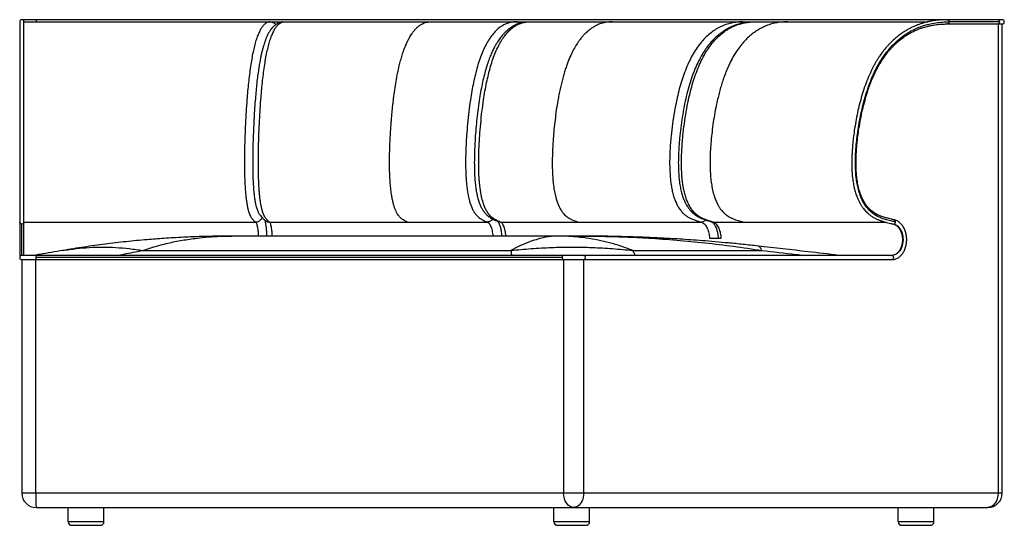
# Paper-space layout '_Front' of a CAD drawing. Header units: millimetres. Extents: x -93 to 1285, y 0 to 708.
import ezdxf

# ---------------------------------------------------------------- set-up
doc = ezdxf.new("R2010")
doc.units = ezdxf.units.MM

psp = doc.layouts.new('_Front')

# ---------------------------------------------------------------- linework, layer by layer
at = {"color": 7, "linetype": 'Continuous', "lineweight": 25}
for p, q in [((1282.1, 708), (-90, 708)), ((-87, 705), (1178.2, 705)), ((275.3, 704.8), (277.3, 705)), ((1278.4, 705), (1207.7, 705)), ((1205.6, 702), (1282.1, 702)), ((1276.3, 702), (1276.3, 45)), ((1282.1, 45), (1282.1, 702)), ((-93, 424.7), (-93, 375)), ((-90, 378), (-90, 421.7)), ((-87, 378), (-87, 424.7)), ((-87, 424.7), (237, 424.7)), ((256.6, 424.7), (561.4, 424.7)), ((579.8, 424.7), (860.7, 424.7)), ((877.4, 424.7), (1118.3, 424.7)), ((1130, 421.8), (1130.3, 421.7)), ((203.3, 405), (204.1, 405)), ((690.2, 405), (204.1, 405)), ((690.2, 405), (693.8, 405)), ((700, 402.2), (698, 402.5)), ((763.3, 403.4), (787, 402.2)), ((872.4, 402.2), (888.9, 402.2)), ((79.3, 384.9), (94.8, 389.9)), ((604.3, 389.9), (594.5, 384.9)), ((1127.8, 378), (-90, 378)), ((666.3, 375), (-70.4, 375)), ((79.3, 384.9), (594.5, 384.9)), ((765.1, 384.9), (945.6, 384.9)), ((-90, 372), (1127.8, 372)), ((-90, 372), (-90, 45)), ((-70.4, 45), (-70.4, 372)), ((668.3, 372), (668.3, 45)), ((696.4, 45), (696.4, 372)), ((1282.1, 45), (-90, 45)), ((-70, 25), (1262.1, 25)), ((-25, 5), (-25, 25)), ((25, 5), (25, 25)), ((654.7, 5), (654.7, 25)), ((704.7, 5), (704.7, 25)), ((1136.7, 5), (1136.7, 25)), ((1186.7, 5), (1186.7, 25)), ((25, 5), (-25, 5)), ((-20, 0), (20, 0)), ((704.7, 5), (654.7, 5)), ((659.7, 0), (699.7, 0)), ((1186.7, 5), (1136.7, 5)), ((1141.7, 0), (1181.7, 0))]:
    psp.add_line(p, q, dxfattribs=at)
at = {"color": 7, "linetype": 'Continuous', "lineweight": 25, "flags": 128}
for points in [[(1278.4, 705), (1278.2, 704), (1277.9, 703.1), (1277.3, 702.4), (1276.6, 702), (1276.3, 702)], [(1130.3, 421.7), (1132.3, 421.1), (1134.2, 420.1), (1136, 418.8), (1137.6, 417.1), (1139.1, 415.2), (1140.4, 413), (1141.5, 410.6), (1142.3, 408), (1142.9, 405.3), (1143.3, 402.5), (1143.4, 399.7), (1143.2, 396.8), (1142.8, 394), (1142.1, 391.3), (1141.2, 388.8), (1140.1, 386.4), (1138.8, 384.3), (1137.2, 382.5), (1135.5, 380.9), (1133.7, 379.6), (1131.8, 378.7), (1129.8, 378.2), (1127.8, 378)], [(666.3, 375), (666.4, 374), (666.8, 373.1), (667.3, 372.4), (668, 372), (668.3, 372)], [(696.4, 378), (696.7, 378), (697.4, 377.6), (698, 376.9), (698.4, 376), (698.5, 375), (698.4, 374), (698, 373.1), (697.4, 372.4), (696.7, 372), (696.4, 372)], [(1127.8, 378), (1128.6, 377.8), (1129.2, 377.2), (1129.7, 376.4), (1129.9, 375.4), (1129.9, 374.3), (1129.6, 373.3), (1129, 372.5), (1128.3, 372.1), (1127.8, 372)], [(682.2, 25), (680.3, 25.2), (678.3, 25.8), (676.5, 26.8), (674.7, 28.2), (673.1, 29.9), (671.7, 31.9), (670.6, 34.2), (669.6, 36.7), (668.9, 39.4), (668.5, 42.2), (668.3, 45)], [(696.4, 45), (696.2, 42.2), (695.8, 39.4), (695.1, 36.7), (694.1, 34.2), (692.9, 31.9), (691.5, 29.9), (689.9, 28.2), (688.1, 26.8), (686.2, 25.8), (684.2, 25.2), (682.2, 25)], [(1276.3, 45), (1276.1, 42.2), (1275.7, 39.4), (1275, 36.7), (1274, 34.2), (1272.8, 31.9), (1271.4, 29.9), (1269.8, 28.2), (1268, 26.8), (1266.1, 25.8), (1264.1, 25.2), (1262.1, 25)]]:
    psp.add_lwpolyline(points, dxfattribs=at)
at = {"color": 7, "linetype": 'Continuous', "lineweight": 25}
for centre, radius, start, end in [((-90, 705), 2.97, 6.7287, 180.6184), ((-11.3, 705.9), 58.5, 177.9375, 180.8765), ((1275.7, 705.4), 2.66, 351.6623, 78.8665), ((1282.1, 705), 3, 270, 90), ((-90, 375), 3, 90, 270), ((-29.9, 375.8), 40.5, 176.8472, 181.0925), ((-36.7, 374.1), 33.7, 178.4792, 183.581), ((668.9, 375.4), 2.66, 101.7913, 188.6659), ((-70, 45), 20, 180, 270), ((181.6, 39.5), 252, 178.7559, 183.3043), ((1262.1, 45), 20, 270, 360), ((-20, 5), 5, 180, 270), ((20, 5), 5, 270, 360), ((659.7, 5), 5, 180, 270), ((699.7, 5), 5, 270, 0), ((1141.7, 5), 5, 180, 270), ((1181.7, 5), 5, 270, 360)]:
    psp.add_arc(centre, radius, start, end, dxfattribs=at)
for points, knots in [([(-93, 705), (-93, 704.9), (-93, 704.8), (-93, 703.8), (-93, 701.9), (-93, 699.2), (-93, 695.8), (-93, 691.9), (-93, 687.3), (-93, 681.9), (-93, 675.7), (-93, 668.8), (-93, 661.2), (-93, 653), (-93, 644.3), (-93, 634.2), (-93, 622.6), (-93, 609.6), (-93, 596.3), (-93, 582.9), (-93, 569.7), (-93, 556.9), (-93, 544.8), (-93, 534.1), (-93, 524.4), (-93, 515.2), (-93, 505.3), (-93, 495), (-93, 485.2), (-93, 476.2), (-93, 467.9), (-93, 460.7), (-93, 454.6), (-93, 449.5), (-93, 445), (-93, 440.5), (-93, 436.5), (-93, 433.2), (-93, 431.1), (-93, 429.7), (-93, 428.7), (-93, 427.7), (-93, 426.8), (-93, 425.7), (-93, 425), (-93, 424.7)], [0, 0, 0, 0, 0.029751, 0.060643, 0.092482, 0.125127, 0.151771, 0.178654, 0.20543, 0.232156, 0.258913, 0.285793, 0.312501, 0.33895, 0.365332, 0.39182, 0.425306, 0.45906, 0.492537, 0.5254, 0.557259, 0.587683, 0.616213, 0.642367, 0.662079, 0.683588, 0.706557, 0.730363, 0.754472, 0.774529, 0.794516, 0.814522, 0.829472, 0.844309, 0.859176, 0.874148, 0.893394, 0.911826, 0.929559, 0.938549, 0.948169, 0.958774, 0.970715, 0.984341, 1, 1, 1, 1]), ([(-87, 424.5), (-87, 424.9), (-87, 425.6), (-87, 426.5), (-87, 427.4), (-87, 428.3), (-87, 429.1), (-87, 430.2), (-87, 431.5), (-87, 433.3), (-87, 435.2), (-87, 437.4), (-87, 439.9), (-87, 442.6), (-87, 445.8), (-87, 450), (-87, 455.6), (-87, 462.8), (-87, 470.4), (-87, 478.4), (-87, 486.6), (-87, 495.5), (-87, 505.1), (-87, 515), (-87, 524.4), (-87, 533.5), (-87, 543.4), (-87, 554.4), (-87, 566.4), (-87, 578.4), (-87, 590.2), (-87, 601.9), (-87, 613.3), (-87, 624.2), (-87, 634.7), (-87, 644.6), (-87, 653.9), (-87, 662.5), (-87, 670.4), (-87, 677.6), (-87, 683.8), (-87, 689.1), (-87, 692.7), (-87, 695.1), (-87, 696.6), (-87, 698.2), (-87, 699.9), (-87, 701.5), (-87, 703.1), (-87, 704.3), (-87, 705.2), (-87, 705.3), (-87, 705.4)], [0, 0, 0, 0, 0.015431, 0.028405, 0.039416, 0.048889, 0.057177, 0.064577, 0.077651, 0.089549, 0.10036, 0.111777, 0.122082, 0.132807, 0.14379, 0.154872, 0.173713, 0.192873, 0.211965, 0.231012, 0.250217, 0.269675, 0.29305, 0.315992, 0.337861, 0.358095, 0.379044, 0.406801, 0.435363, 0.464057, 0.492858, 0.521615, 0.550288, 0.578972, 0.607294, 0.635338, 0.663298, 0.691338, 0.719662, 0.748039, 0.776286, 0.804339, 0.831089, 0.842591, 0.853758, 0.866327, 0.882034, 0.90077, 0.921983, 0.94579, 0.971924, 1, 1, 1, 1]), ([(257.6, 705), (256.8, 704.9), (255.1, 704.8), (252.5, 703.8), (250, 702), (247.4, 699.3), (244.9, 695.7), (242.4, 691.2), (240, 685.6), (237.7, 678.9), (235.6, 671.2), (233.5, 662.6), (231.7, 653), (230, 642.6), (228.5, 631.5), (227.2, 620), (226, 608.1), (224.9, 594.5), (223.8, 579.3), (222.9, 562.4), (222.3, 547.6), (221.9, 534.9), (221.7, 524.4), (221.6, 513.7), (221.5, 502.9), (221.7, 493.3), (221.9, 485.1), (222.2, 478.2), (222.6, 471.3), (223.1, 464.5), (223.8, 457.9), (224.7, 451.7), (225.7, 446.1), (226.8, 441.2), (228, 437.2), (229.3, 434), (230.7, 431.5), (232.1, 429.4), (233.7, 427.6), (235.3, 426.1), (236.4, 425.1), (237, 424.7)], [0, 0, 0, 0, 0.030282, 0.060649, 0.091177, 0.121859, 0.152664, 0.183579, 0.214595, 0.245715, 0.276898, 0.308117, 0.339319, 0.370444, 0.401434, 0.432253, 0.462881, 0.493333, 0.533733, 0.57401, 0.614264, 0.638481, 0.66281, 0.687335, 0.712152, 0.737369, 0.753395, 0.769676, 0.786239, 0.803103, 0.82027, 0.837675, 0.855239, 0.872808, 0.890201, 0.907227, 0.92376, 0.939765, 0.960384, 0.98036, 1, 1, 1, 1]), ([(275.3, 704.8), (274.5, 704.7), (273, 704.5), (270.8, 703.9), (268.9, 703.2), (267.2, 702.3), (265.7, 701.4), (264.5, 700.5), (263.6, 699.8), (262.9, 699.1), (262.2, 698.5), (261.2, 697.4), (259.8, 695.9), (257.9, 693.4), (255.9, 690.3), (253.9, 686.6), (252.1, 682.5), (250.5, 678.3), (249.1, 674.2), (247.9, 670.1), (246.6, 665.5), (245.3, 660.2), (244, 653.9), (242.7, 646.7), (241.3, 638.5), (240, 629.3), (238.8, 619.2), (237.8, 608.6), (236.8, 597), (235.8, 584.3), (235, 570.7), (234.3, 557.1), (233.8, 544.4), (233.4, 532.7), (233.2, 521.9), (233.1, 511.3), (233.1, 500.9), (233.3, 491.4), (233.6, 482.7), (234, 474.9), (234.6, 467.5), (235.3, 460.7), (236.2, 454.7), (237.1, 449.9), (238, 446.3), (238.9, 443.5), (239.7, 441.3), (240.5, 439.3), (241.4, 437.5), (242.5, 435.6), (243.9, 433.4), (245.8, 431.2), (248, 429), (249.6, 427.6), (250.5, 426.9)], [0, 0, 0, 0, 0.0190864, 0.0361738, 0.0512667, 0.0643669, 0.0766729, 0.0864739, 0.093765, 0.0992298, 0.104881, 0.1108491, 0.1261666, 0.1430631, 0.1647949, 0.1878164, 0.2105285, 0.2310308, 0.2493345, 0.2661312, 0.2843808, 0.3044267, 0.3262634, 0.3498795, 0.3752664, 0.4024104, 0.4310734, 0.459654, 0.4878503, 0.5225724, 0.5567558, 0.5904129, 0.6235654, 0.6497325, 0.6756158, 0.7011736, 0.7260768, 0.7502984, 0.7699875, 0.7892447, 0.8080795, 0.8264958, 0.8444626, 0.8616393, 0.8735702, 0.884651, 0.894867, 0.9042666, 0.9124873, 0.923947, 0.938549, 0.9561637, 0.9766486, 1, 1, 1, 1]), ([(256.6, 424.7), (256, 425.1), (254.9, 426.1), (253.2, 427.6), (251.7, 429.4), (250.2, 431.5), (248.9, 434), (247.6, 437.2), (246.4, 441.2), (245.2, 446.1), (244.2, 451.7), (243.3, 457.9), (242.6, 464.5), (242.1, 471.3), (241.7, 478.2), (241.4, 485.1), (241.2, 493.3), (241, 502.9), (241.1, 513.7), (241.2, 524.4), (241.4, 534.9), (241.8, 547.6), (242.4, 562.4), (243.4, 579.3), (244.4, 594.5), (245.5, 608.1), (246.7, 620), (248, 631.5), (249.5, 642.6), (251.2, 653), (253.1, 662.6), (255.1, 671.2), (257.3, 678.9), (259.6, 685.6), (262, 691.2), (264.5, 695.7), (267, 699.3), (269.5, 702), (272.1, 703.8), (274.7, 704.8), (276.4, 704.9), (277.3, 705)], [0, 0, 0, 0, 0.01964, 0.039616, 0.060234, 0.076239, 0.092771, 0.109797, 0.12719, 0.144759, 0.162321, 0.179733, 0.196897, 0.213761, 0.230326, 0.246605, 0.262634, 0.287851, 0.312664, 0.337189, 0.36152, 0.385733, 0.42599, 0.466265, 0.506667, 0.537119, 0.567747, 0.598566, 0.629556, 0.660681, 0.691883, 0.723102, 0.754285, 0.785405, 0.816421, 0.847336, 0.878141, 0.908823, 0.93935, 0.969718, 1, 1, 1, 1]), ([(257.6, 705), (258.3, 705), (259.6, 704.9), (261.4, 704.3), (263.1, 703.4), (264.5, 702.3), (265.1, 701.4), (265.4, 701.1)], [0, 0, 0, 0, 0.215344, 0.430687, 0.646031, 0.861375, 1, 1, 1, 1]), ([(449.2, 424.7), (448.3, 425.1), (446.7, 426), (444.2, 427.5), (442, 428.9), (440.2, 430.4), (438.7, 431.9), (437.2, 433.8), (435.4, 436.4), (434.1, 438.9), (433.1, 441.2), (432.4, 442.8), (431.8, 444.5), (431.2, 446.2), (430.8, 447.7), (430.4, 449), (429.7, 451.6), (428.7, 455.6), (427.5, 462.1), (426.4, 469.8), (425.6, 478.9), (425, 488.4), (424.7, 498.1), (424.6, 507.7), (424.7, 516.8), (424.9, 525.1), (425.2, 533.1), (425.5, 540.4), (425.9, 547.3), (426.3, 553.7), (426.7, 560.4), (427.2, 567.1), (427.8, 574), (428.5, 580.9), (429.2, 587.8), (430.2, 596.5), (431.5, 606.8), (433.3, 618.7), (435.4, 630.3), (437.5, 640.4), (439.7, 649.1), (441.8, 656.6), (444.3, 664.4), (446.4, 669.8), (447.8, 673.1), (448.2, 674), (448.5, 674.9), (448.9, 675.8), (449.3, 676.6), (449.8, 677.5), (450.3, 678.7), (451.2, 680.5), (452.5, 682.8), (454, 685.3), (455.4, 687.7), (456.8, 689.6), (458, 691.3), (459.3, 693), (460.7, 694.6), (462.3, 696.2), (463.8, 697.7), (466, 699.5), (468.7, 701.3), (471.7, 702.9), (474.6, 704), (477.2, 704.6), (479.6, 704.9), (481.2, 705), (481.9, 705)], [0, 0, 0, 0, 0.018645, 0.037773, 0.056453, 0.067512, 0.078977, 0.09155, 0.105447, 0.120792, 0.126673, 0.132755, 0.138997, 0.145334, 0.149575, 0.153832, 0.158107, 0.173272, 0.188838, 0.210049, 0.231776, 0.254077, 0.276851, 0.299333, 0.320113, 0.339455, 0.357176, 0.375621, 0.390225, 0.405392, 0.421042, 0.437095, 0.453477, 0.47012, 0.486957, 0.503928, 0.533832, 0.564373, 0.59517, 0.625924, 0.648957, 0.672167, 0.695683, 0.727343, 0.730928, 0.734517, 0.738108, 0.741702, 0.745296, 0.748891, 0.752487, 0.761151, 0.771774, 0.784358, 0.798912, 0.80812, 0.817981, 0.828509, 0.839693, 0.851506, 0.863907, 0.876845, 0.901478, 0.924436, 0.945742, 0.965419, 0.983494, 1, 1, 1, 1]), ([(601.9, 705), (600.3, 704.9), (596.9, 704.8), (591.9, 703.8), (586.8, 702), (581.8, 699.3), (576.9, 695.7), (572.1, 691.2), (567.4, 685.6), (562.9, 678.9), (558.6, 671.2), (554.6, 662.6), (550.9, 653), (547.6, 642.6), (544.7, 631.5), (542.1, 620), (539.8, 608.1), (537.6, 594.5), (535.6, 579.3), (533.8, 562.4), (532.6, 547.6), (531.8, 534.9), (531.4, 524.4), (531.1, 513.7), (531.1, 502.9), (531.3, 493.4), (531.8, 485.1), (532.3, 478.2), (533.1, 471.3), (534.2, 464.5), (535.5, 457.9), (537.2, 451.7), (539.2, 446.1), (541.4, 441.2), (543.8, 437.2), (546.4, 434), (549, 431.5), (551.8, 429.4), (554.8, 427.6), (558.1, 426.1), (560.3, 425.1), (561.4, 424.7)], [0, 0, 0, 0, 0.030291, 0.060672, 0.091195, 0.12186, 0.152657, 0.183576, 0.214587, 0.245692, 0.276879, 0.308103, 0.339311, 0.370439, 0.401421, 0.432222, 0.462833, 0.493301, 0.533723, 0.573986, 0.614218, 0.638432, 0.662773, 0.687307, 0.71212, 0.737329, 0.753356, 0.769634, 0.786201, 0.803066, 0.820224, 0.837634, 0.855196, 0.872768, 0.890156, 0.90718, 0.923712, 0.939716, 0.96034, 0.980341, 1, 1, 1, 1]), ([(614.8, 704.5), (614.7, 704.5), (613.3, 704.5), (610.9, 704), (607.5, 703.2), (604.5, 702.2), (601.4, 700.9), (598.3, 699.4), (594.9, 697.3), (591.6, 695), (588.4, 692.2), (585.2, 689.2), (582.5, 686.2), (580.1, 683.2), (578, 680.3), (575.8, 677), (573.4, 673.1), (570.9, 668.5), (568.2, 663), (565.5, 656.6), (562.7, 649.2), (559.9, 640.6), (557.3, 631), (554.8, 620.5), (552.6, 609.4), (550.5, 597.2), (548.6, 584), (546.9, 569.8), (545.5, 555.6), (544.5, 542.4), (543.9, 530.2), (543.4, 519), (543.3, 508.1), (543.4, 497.5), (543.8, 487.8), (544.6, 479.1), (545.5, 471.4), (546.7, 464.3), (548.3, 457.7), (550.1, 452), (552, 447.2), (554.1, 443.1), (556.4, 439.6), (558.3, 437.2), (560, 435.4), (561.4, 434.1), (563, 432.7), (565.1, 431.2), (567.4, 429.7), (570.2, 428.3), (573.2, 426.8), (575.4, 425.9), (576.5, 425.4)], [0, 0, 0, 0, 0.001718, 0.023078, 0.042296, 0.059379, 0.075033, 0.094054, 0.111653, 0.129131, 0.149053, 0.168039, 0.184815, 0.199395, 0.213213, 0.227222, 0.244336, 0.262965, 0.283603, 0.306243, 0.330875, 0.357472, 0.385981, 0.416169, 0.4463, 0.47599, 0.512489, 0.548366, 0.583643, 0.61837, 0.645803, 0.672965, 0.699637, 0.725321, 0.750057, 0.76998, 0.78931, 0.808048, 0.826175, 0.843594, 0.859782, 0.874596, 0.888184, 0.902742, 0.908606, 0.915794, 0.925082, 0.936371, 0.949562, 0.964581, 0.981379, 1, 1, 1, 1]), ([(579.8, 424.7), (578.8, 425.1), (576.6, 426.1), (573.3, 427.6), (570.2, 429.4), (567.4, 431.5), (564.8, 434), (562.3, 437.2), (559.8, 441.2), (557.6, 446.1), (555.6, 451.7), (553.9, 457.9), (552.6, 464.5), (551.5, 471.3), (550.7, 478.2), (550.1, 485.1), (549.7, 493.4), (549.4, 502.9), (549.4, 513.7), (549.7, 524.4), (550.2, 534.9), (551, 547.6), (552.2, 562.4), (554, 579.3), (556, 594.5), (558.2, 608.1), (560.5, 620), (563.1, 631.5), (566, 642.6), (569.3, 653), (573, 662.6), (577, 671.2), (581.3, 678.9), (585.8, 685.6), (590.5, 691.2), (595.3, 695.7), (600.3, 699.3), (605.3, 702), (610.3, 703.8), (615.4, 704.8), (618.7, 704.9), (620.4, 705)], [0, 0, 0, 0, 0.019665, 0.039664, 0.060277, 0.076298, 0.092836, 0.109833, 0.12723, 0.1448, 0.162362, 0.179773, 0.196933, 0.2138, 0.230365, 0.24664, 0.262671, 0.287879, 0.312692, 0.337227, 0.361568, 0.385782, 0.426014, 0.46628, 0.506688, 0.537156, 0.567797, 0.598589, 0.62955, 0.660687, 0.691897, 0.723117, 0.754305, 0.785411, 0.816422, 0.847341, 0.878139, 0.908804, 0.939328, 0.969708, 1, 1, 1, 1]), ([(607.3, 703.1), (607.2, 703.2), (606.7, 703.7), (605.5, 704.3), (603.8, 704.9), (602.5, 705), (601.9, 705)], [0, 0, 0, 0, 0.0579744, 0.3719829, 0.6859915, 1, 1, 1, 1]), ([(736.5, 705), (734.6, 704.9), (730.8, 704.8), (725, 703.9), (719.1, 702.2), (713.6, 699.8), (708.6, 696.9), (704.1, 693.6), (700.6, 690.6), (698, 688.1), (696.3, 686.3), (694.7, 684.5), (693, 682.5), (691.4, 680.5), (688.9, 677.1), (685.5, 671.9), (681.2, 664.3), (677.1, 655.6), (673.8, 647.3), (671.1, 639.7), (669, 633.1), (667.1, 626.2), (665.2, 618.8), (663.4, 611), (661.7, 603), (659.9, 593.1), (658, 581.3), (656.3, 567.8), (654.8, 554.6), (653.8, 543.1), (653.2, 533.5), (652.8, 525.4), (652.5, 516.7), (652.3, 507.3), (652.5, 497.5), (652.9, 487.8), (653.8, 478.4), (655.1, 469.5), (656.6, 461.9), (658.4, 455.7), (659.9, 451.3), (661.3, 447.7), (662.7, 444.8), (664.3, 441.9), (666.2, 439), (668.4, 436.2), (670.8, 433.8), (673.1, 431.9), (675.2, 430.5), (678.4, 428.6), (682.8, 426.7), (686.5, 425.4), (688.4, 424.7)], [0, 0, 0, 0, 0.028458, 0.057969, 0.088362, 0.119506, 0.14322, 0.167202, 0.19118, 0.200576, 0.209964, 0.219347, 0.22873, 0.238114, 0.247504, 0.273893, 0.301641, 0.330458, 0.360476, 0.378273, 0.396601, 0.415521, 0.435038, 0.455047, 0.47542, 0.496073, 0.528915, 0.561418, 0.593025, 0.623074, 0.641868, 0.65996, 0.679825, 0.701716, 0.724689, 0.747408, 0.769494, 0.790863, 0.811575, 0.826671, 0.841292, 0.849219, 0.859987, 0.870466, 0.880445, 0.895194, 0.908631, 0.920861, 0.932076, 0.942931, 0.97095, 1, 1, 1, 1]), ([(919.6, 705), (917.2, 704.9), (912.3, 704.8), (905, 703.8), (897.7, 702), (890.4, 699.3), (883.3, 695.7), (876.3, 691.2), (869.4, 685.6), (862.9, 678.9), (856.7, 671.2), (850.9, 662.6), (845.6, 653), (840.8, 642.6), (836.5, 631.5), (832.7, 620), (829.4, 608.1), (826.2, 594.5), (823.3, 579.3), (820.7, 562.4), (818.9, 547.6), (817.8, 534.9), (817.1, 524.4), (816.7, 513.7), (816.7, 502.9), (817.1, 493.3), (817.7, 485.1), (818.5, 478.2), (819.7, 471.3), (821.2, 464.5), (823.2, 457.9), (825.6, 451.7), (828.5, 446.1), (831.7, 441.2), (835.3, 437.2), (839, 434), (842.7, 431.5), (846.8, 429.4), (851.3, 427.6), (856, 426.1), (859.2, 425.1), (860.7, 424.7)], [0, 0, 0, 0, 0.030282, 0.06065, 0.091177, 0.121859, 0.152664, 0.18358, 0.214595, 0.245713, 0.2769, 0.308121, 0.339321, 0.370447, 0.401444, 0.432259, 0.462869, 0.493327, 0.533738, 0.574004, 0.614265, 0.638479, 0.66281, 0.687335, 0.712148, 0.737365, 0.753394, 0.769674, 0.78624, 0.803104, 0.820267, 0.837682, 0.855233, 0.872807, 0.890199, 0.907225, 0.923758, 0.939764, 0.960383, 0.98036, 1, 1, 1, 1]), ([(925.4, 704.2), (924.7, 704.1), (922.1, 703.8), (917.7, 703), (912.4, 701.6), (907.4, 699.9), (903, 698), (899.2, 696.2), (895.9, 694.3), (892.7, 692.3), (889.2, 689.9), (885.4, 687), (881.4, 683.5), (877, 679.2), (873.3, 675), (870.4, 671.4), (868.5, 668.9), (867.1, 666.9), (866.1, 665.4), (865.3, 664.2), (864.3, 662.7), (863, 660.6), (861.3, 657.7), (859.3, 654.1), (856.2, 648.3), (852.4, 640.1), (848.2, 629.1), (844.3, 617), (840.7, 604), (837.6, 590.1), (834.9, 575.4), (832.6, 560.3), (831, 546.3), (829.9, 533.6), (829.2, 522.1), (828.8, 511), (828.9, 500.1), (829.4, 490.1), (830.3, 481), (831.6, 473.1), (833.3, 465.9), (835.2, 459.7), (837.2, 454.4), (839.3, 450.2), (841.5, 446.5), (843.9, 443), (846.5, 439.9), (848.8, 437.7), (850.8, 436), (852.6, 434.6), (855, 433), (858, 431.3), (861.5, 429.7), (865.6, 428.1), (870.1, 426.6), (873.3, 425.6), (874.9, 425.1)], [0, 0, 0, 0, 0.008699, 0.032162, 0.055349, 0.076947, 0.095816, 0.111936, 0.125464, 0.13919, 0.154101, 0.170414, 0.188826, 0.20939, 0.232029, 0.244099, 0.253915, 0.261482, 0.266802, 0.270474, 0.274806, 0.282973, 0.29314, 0.305301, 0.319447, 0.350302, 0.382593, 0.41627, 0.451308, 0.48775, 0.525594, 0.564195, 0.601489, 0.630304, 0.658275, 0.68546, 0.711925, 0.737717, 0.758767, 0.779118, 0.797873, 0.814922, 0.830168, 0.843548, 0.854396, 0.867529, 0.881248, 0.892229, 0.897585, 0.9054, 0.915696, 0.928348, 0.943201, 0.960129, 0.979033, 1, 1, 1, 1]), ([(877.4, 424.7), (875.8, 425.1), (872.7, 426.1), (867.9, 427.6), (863.4, 429.4), (859.3, 431.5), (855.6, 434), (851.9, 437.2), (848.3, 441.2), (845, 446.1), (842.2, 451.7), (839.7, 457.9), (837.8, 464.5), (836.2, 471.3), (835.1, 478.2), (834.2, 485.1), (833.6, 493.3), (833.2, 502.9), (833.3, 513.7), (833.7, 524.3), (834.3, 534.9), (835.5, 547.6), (837.2, 562.4), (839.8, 579.3), (842.7, 594.5), (845.9, 608.1), (849.2, 620), (853, 631.5), (857.3, 642.6), (862.1, 653), (867.5, 662.6), (873.3, 671.2), (879.5, 678.9), (886, 685.6), (892.8, 691.2), (899.9, 695.7), (907.1, 699.3), (914.3, 702), (921.6, 703.8), (928.9, 704.8), (933.8, 704.9), (936.3, 705)], [0, 0, 0, 0, 0.01964, 0.039616, 0.060235, 0.07624, 0.092773, 0.109799, 0.127192, 0.144762, 0.162323, 0.179738, 0.196902, 0.213753, 0.230301, 0.246593, 0.262625, 0.287839, 0.312657, 0.337182, 0.361512, 0.385727, 0.425991, 0.466254, 0.506666, 0.537129, 0.567743, 0.598559, 0.629555, 0.660679, 0.691877, 0.723098, 0.754294, 0.785403, 0.816415, 0.847338, 0.878146, 0.908823, 0.939347, 0.969716, 1, 1, 1, 1]), ([(982.1, 705), (979.7, 704.9), (974.8, 704.8), (967.3, 703.9), (959.6, 702.2), (952.5, 699.8), (946, 696.9), (940.2, 693.6), (935.6, 690.6), (932.3, 688.1), (930.1, 686.3), (928, 684.5), (925.9, 682.5), (923.8, 680.5), (920.5, 677.1), (916.1, 671.9), (910.6, 664.3), (905.2, 655.6), (900.9, 647.3), (897.5, 639.7), (894.8, 633.1), (892.2, 626.2), (889.8, 618.8), (887.5, 611), (885.4, 603), (883, 593.1), (880.6, 581.3), (878.2, 567.9), (876.4, 554.6), (875.1, 543.1), (874.3, 533.5), (873.7, 525.4), (873.3, 516.7), (873.2, 507.3), (873.3, 497.6), (874, 487.8), (875.1, 478.4), (876.7, 469.5), (878.7, 461.9), (881, 455.7), (882.9, 451.3), (884.8, 447.7), (886.6, 444.8), (888.6, 441.9), (891.1, 439), (893.9, 436.2), (897.1, 433.8), (900, 431.9), (902.8, 430.5), (906.9, 428.6), (912.6, 426.7), (917.4, 425.4), (919.8, 424.7)], [0, 0, 0, 0, 0.028458, 0.057969, 0.088362, 0.119506, 0.14322, 0.167202, 0.19118, 0.200576, 0.209964, 0.219347, 0.228729, 0.238114, 0.247504, 0.273891, 0.301637, 0.330454, 0.360472, 0.378269, 0.396597, 0.415518, 0.435035, 0.455046, 0.47542, 0.496075, 0.528892, 0.561382, 0.592985, 0.623039, 0.641841, 0.659941, 0.679816, 0.701708, 0.724667, 0.747376, 0.769459, 0.790829, 0.811548, 0.826654, 0.841286, 0.849218, 0.859981, 0.870457, 0.880433, 0.895178, 0.908614, 0.920842, 0.932057, 0.942911, 0.970932, 1, 1, 1, 1]), ([(919.6, 705), (920.2, 705), (921.3, 704.9), (922.5, 704.5), (923.1, 704), (923.3, 703.9)], [0, 0, 0, 0, 0.428496, 0.856991, 1, 1, 1, 1]), ([(1205.6, 708), (1203.5, 708), (1199.6, 707.9), (1194, 707.5), (1189.4, 707), (1185.8, 706.5), (1183.1, 706), (1181.2, 705.7), (1179.8, 705.4), (1178.1, 705), (1175.6, 704.4), (1172.1, 703.5), (1168, 702.2), (1163.7, 700.7), (1159.5, 698.9), (1155.2, 696.9), (1150.6, 694.6), (1146, 691.9), (1141.1, 688.6), (1136, 684.8), (1130.9, 680.5), (1126.4, 676.3), (1122.8, 672.5), (1120.1, 669.5), (1117.9, 666.9), (1116.2, 664.7), (1114.5, 662.5), (1112.6, 660), (1110.5, 657), (1108.3, 653.5), (1106, 649.8), (1103.8, 646), (1100.4, 639.8), (1096.3, 631.1), (1091.6, 619.7), (1087.5, 608), (1084, 596), (1080.9, 583.8), (1078.3, 571.5), (1076.1, 559.1), (1074.4, 547.6), (1073.2, 537.4), (1072.4, 528), (1071.8, 518.5), (1071.5, 508.5), (1071.7, 498.6), (1072.3, 489.3), (1073.4, 480.6), (1074.9, 472.7), (1076.8, 465.6), (1078.8, 460), (1080.8, 455.2), (1082.8, 451.4), (1084.8, 447.9), (1086.9, 444.9), (1088.9, 442.3), (1091, 439.9), (1093.4, 437.5), (1096.2, 435.1), (1099.4, 432.7), (1103.2, 430.4), (1106.6, 428.7), (1109.4, 427.6), (1111.4, 426.8), (1113.6, 426.1), (1116, 425.3), (1118.8, 424.5), (1122.1, 423.6), (1125.8, 422.7), (1128.5, 422.1), (1130, 421.8)], [0, 0, 0, 0, 0.020027, 0.037542, 0.052295, 0.064107, 0.072426, 0.077963, 0.081622, 0.085991, 0.094612, 0.105414, 0.12017, 0.134124, 0.147049, 0.162231, 0.176843, 0.192783, 0.210067, 0.228394, 0.247251, 0.266662, 0.279403, 0.290417, 0.299343, 0.306216, 0.312817, 0.321159, 0.330613, 0.341573, 0.352905, 0.364053, 0.375029, 0.405353, 0.435089, 0.464574, 0.493709, 0.522948, 0.55208, 0.581159, 0.609713, 0.631479, 0.651934, 0.673497, 0.696436, 0.720069, 0.740062, 0.760072, 0.780139, 0.795597, 0.811499, 0.822317, 0.833159, 0.842979, 0.853007, 0.861131, 0.868915, 0.878025, 0.888751, 0.899849, 0.912815, 0.927428, 0.933381, 0.939819, 0.946895, 0.954796, 0.963752, 0.974041, 0.985995, 1, 1, 1, 1]), ([(1132.8, 424.7), (1131.2, 425), (1128.2, 425.7), (1124.1, 426.8), (1120.4, 427.7), (1117.2, 428.7), (1114.3, 429.7), (1110.7, 431.1), (1106.3, 433.2), (1101.2, 436.5), (1096.5, 440.5), (1092.6, 445), (1089.4, 449.5), (1086.5, 454.6), (1083.8, 460.7), (1081.3, 467.9), (1079.4, 476.2), (1077.9, 485.2), (1077, 495), (1076.6, 505.3), (1076.8, 515.2), (1077.2, 524.4), (1078, 534.1), (1079.2, 544.8), (1080.9, 556.9), (1083.1, 569.7), (1085.9, 582.9), (1089.3, 596.3), (1093.3, 609.6), (1098, 622.6), (1103.1, 634.2), (1108.3, 644.3), (1113.5, 653), (1119.3, 661.2), (1125.5, 668.8), (1132.1, 675.7), (1139.1, 681.9), (1146.4, 687.3), (1153.9, 691.9), (1161.7, 695.8), (1170.2, 699.2), (1179.4, 701.9), (1189, 703.8), (1198.5, 704.8), (1204.7, 704.9), (1207.7, 705)], [0, 0, 0, 0, 0.015659, 0.029285, 0.041226, 0.051831, 0.061451, 0.070441, 0.088174, 0.106606, 0.125852, 0.140824, 0.155691, 0.170528, 0.185478, 0.205484, 0.225471, 0.245528, 0.269637, 0.293443, 0.316412, 0.337921, 0.357633, 0.383787, 0.412317, 0.442741, 0.4746, 0.507463, 0.54094, 0.574694, 0.60818, 0.634668, 0.66105, 0.687499, 0.714207, 0.741087, 0.767844, 0.79457, 0.821346, 0.848229, 0.874873, 0.907518, 0.939357, 0.970249, 1, 1, 1, 1]), ([(1205.6, 708), (1205.9, 708), (1206.5, 707.9), (1207.2, 707.2), (1207.6, 706.2), (1207.7, 705.4), (1207.7, 705)], [0, 0, 0, 0, 0.249235, 0.49949, 0.749745, 1, 1, 1, 1]), ([(1207.7, 705), (1207.7, 704.6), (1207.6, 703.8), (1207.2, 702.8), (1206.5, 702.2), (1205.9, 701.9), (1205.6, 702), (1205.6, 702)], [0, 0, 0, 0, 0.249965, 0.49993, 0.749895, 0.999861, 1, 1, 1, 1]), ([(1131.3, 427.6), (1129.9, 427.9), (1127.3, 428.5), (1123.6, 429.4), (1120.5, 430.3), (1117.7, 431.1), (1115, 431.9), (1112.6, 432.8), (1109.9, 433.9), (1107, 435.2), (1104.2, 436.8), (1101.7, 438.4), (1099.1, 440.4), (1096.1, 443.1), (1093.1, 446.5), (1090, 450.8), (1087, 456), (1084.3, 462.3), (1082, 469.3), (1080.1, 477.2), (1078.7, 486), (1077.9, 495.3), (1077.5, 504.7), (1077.6, 513.6), (1078, 521.9), (1078.5, 529.6), (1079.2, 536.9), (1080.2, 545.7), (1081.7, 556.3), (1083.9, 568.8), (1086.6, 582), (1089.7, 593.9), (1092.7, 604.1), (1095.3, 612.2), (1098, 619.6), (1100.7, 626.1), (1103.2, 631.8), (1105.7, 636.9), (1108.3, 641.9), (1111.3, 647.1), (1114.9, 652.7), (1118.5, 657.9), (1122, 662.4), (1125, 666), (1127.9, 669.2), (1130.5, 671.9), (1132.6, 673.9), (1134.3, 675.5), (1135.6, 676.6), (1136.7, 677.6), (1138, 678.7), (1139.7, 680.1), (1142, 681.8), (1144.6, 683.8), (1148.5, 686.4), (1153.4, 689.3), (1159, 692.2), (1164.3, 694.5), (1169.1, 696.3), (1173.4, 697.6), (1176.2, 698.4), (1178, 698.8), (1179, 699.1), (1180.7, 699.4), (1183.1, 699.9), (1186.3, 700.5), (1190.3, 701.1), (1194.9, 701.6), (1200.1, 701.9), (1203.7, 702), (1205.6, 702)], [0, 0, 0, 0, 0.014602, 0.026871, 0.037254, 0.046128, 0.056145, 0.064627, 0.072006, 0.084649, 0.094881, 0.102578, 0.112903, 0.124932, 0.138484, 0.151745, 0.16878, 0.18569, 0.203853, 0.223372, 0.244345, 0.266735, 0.289103, 0.310267, 0.329809, 0.347349, 0.364182, 0.381713, 0.409805, 0.44019, 0.472477, 0.506267, 0.528948, 0.550089, 0.569498, 0.587062, 0.602705, 0.61704, 0.630759, 0.646491, 0.664258, 0.68412, 0.697725, 0.711454, 0.723721, 0.73438, 0.743436, 0.749504, 0.754569, 0.758634, 0.7632, 0.76975, 0.778285, 0.7888, 0.799912, 0.8218, 0.84182, 0.859857, 0.877638, 0.892315, 0.903955, 0.906547, 0.910042, 0.914598, 0.923393, 0.934495, 0.947829, 0.963292, 0.980745, 1, 1, 1, 1]), ([(237, 424.7), (237.6, 424.7), (238.9, 424.8), (240.8, 425.4), (242.5, 426.3), (244, 427.5), (245.3, 429), (246, 430.2), (246.2, 430.8), (246.2, 430.8)], [0, 0, 0, 0, 0.165729, 0.331418, 0.497218, 0.663098, 0.828834, 0.994619, 1, 1, 1, 1]), ([(569.1, 428.8), (568.8, 428.4), (568.1, 427.5), (566.6, 426.3), (565, 425.4), (563.2, 424.8), (562, 424.7), (561.4, 424.7)], [0, 0, 0, 0, 0.174358, 0.380715, 0.587133, 0.793608, 1, 1, 1, 1]), ([(860.7, 424.7), (861.3, 424.7), (862.4, 424.8), (864, 425.4), (865.5, 426.3), (866.5, 427.1), (866.9, 427.6), (867, 427.7)], [0, 0, 0, 0, 0.245662, 0.491263, 0.737029, 0.982915, 1, 1, 1, 1]), ([(1127.8, 372), (1128.3, 372), (1129.4, 372), (1131.3, 372.3), (1133.5, 373), (1135.6, 373.9), (1137.6, 375.2), (1139.4, 376.7), (1141.2, 378.5), (1142.8, 380.5), (1144.2, 382.8), (1145.5, 385.3), (1146.5, 387.9), (1147.4, 390.7), (1148, 393.5), (1148.4, 396.5), (1148.5, 399.5), (1148.5, 402.5), (1148.2, 405.4), (1147.6, 408.3), (1146.9, 411.1), (1145.9, 413.8), (1144.7, 416.4), (1143.3, 418.7), (1141.7, 420.9), (1140, 422.8), (1138.1, 424.4), (1136.1, 425.8), (1134, 426.8), (1132.4, 427.3), (1131.5, 427.6), (1131.3, 427.6)], [0, 0, 0, 0, 0.02027, 0.05489, 0.089543, 0.124365, 0.159464, 0.194888, 0.230628, 0.26663, 0.302821, 0.33913, 0.3755, 0.411888, 0.448274, 0.484654, 0.521032, 0.557418, 0.593821, 0.63025, 0.666716, 0.703225, 0.739779, 0.776364, 0.81294, 0.84945, 0.885814, 0.921941, 0.957743, 0.990854, 1, 1, 1, 1]), ([(1132.8, 424.7), (1132.8, 425), (1132.8, 425.5), (1132.6, 426.3), (1132.3, 427), (1131.8, 427.4), (1131.5, 427.5), (1131.3, 427.6)], [0, 0, 0, 0, 0.208614, 0.417228, 0.625843, 0.834457, 1, 1, 1, 1]), ([(-87, 424.5), (-87, 424.5), (-87, 424.1), (-87.2, 423.5), (-87.6, 422.8), (-88.3, 422.2), (-89.1, 421.8), (-89.7, 421.7), (-90, 421.7)], [0, 0, 0, 0, 0.030729, 0.224583, 0.418437, 0.612291, 0.806146, 1, 1, 1, 1]), ([(237, 424.7), (237.3, 424.3), (237.9, 423.7), (238.7, 421.6), (239.4, 419), (240, 416), (240.5, 412.6), (240.8, 409.1), (241, 406.6), (241, 405.2), (241, 405)], [0, 0, 0, 0, 0.159534, 0.312588, 0.459157, 0.599241, 0.732838, 0.859944, 0.98056, 1, 1, 1, 1]), ([(250.2, 427), (250.2, 426.9), (250.2, 426.7), (250.5, 425.4), (251, 423.2), (251.4, 420.3), (251.8, 417.5), (252, 415), (252.3, 412.1), (252.5, 409), (252.6, 406.6), (252.6, 405.2), (252.6, 405)], [0, 0, 0, 0, 0.106748, 0.230011, 0.368711, 0.523413, 0.606994, 0.694662, 0.786406, 0.882221, 0.982067, 1, 1, 1, 1]), ([(250.5, 426.9), (250.8, 426.7), (251.4, 426.1), (252.8, 425.4), (254.7, 424.8), (255.9, 424.7), (256.6, 424.7)], [0, 0, 0, 0, 0.128107, 0.418723, 0.70942, 1, 1, 1, 1]), ([(260.5, 405), (260.5, 405.2), (260.5, 406.6), (260.3, 409.1), (260, 412.6), (259.5, 416), (259, 419), (258.3, 421.6), (257.5, 423.7), (256.9, 424.3), (256.6, 424.7)], [0, 0, 0, 0, 0.01944, 0.140056, 0.267162, 0.400759, 0.540843, 0.687412, 0.840466, 1, 1, 1, 1]), ([(561.4, 424.7), (562, 424.3), (563.2, 423.7), (564.8, 421.6), (566.2, 419), (567.3, 416), (568.2, 412.6), (568.8, 409.1), (569.2, 406.6), (569.2, 405.2), (569.3, 405)], [0, 0, 0, 0, 0.159525, 0.312572, 0.459138, 0.599221, 0.732818, 0.859929, 0.980551, 1, 1, 1, 1]), ([(576.2, 425.5), (576.2, 425.5), (576.2, 425.4), (576.4, 425.2), (576.6, 424.9), (577, 424.2), (577.6, 423.2), (578.3, 421.7), (579.1, 419.5), (579.9, 416.9), (580.5, 413.8), (581.1, 410.3), (581.4, 407.4), (581.5, 405.5), (581.5, 405)], [0, 0, 0, 0, 0.062793, 0.130833, 0.177157, 0.226544, 0.293546, 0.378688, 0.482469, 0.605384, 0.710498, 0.826916, 0.9549, 1, 1, 1, 1]), ([(579.8, 424.7), (579.2, 424.7), (578.1, 424.8), (577, 425.2), (576.5, 425.4)], [0, 0, 0, 0, 0.521671, 1, 1, 1, 1]), ([(587.6, 405), (587.6, 405.2), (587.5, 406.6), (587.2, 409.1), (586.6, 412.6), (585.7, 416), (584.6, 419), (583.2, 421.6), (581.6, 423.7), (580.4, 424.3), (579.8, 424.7)], [0, 0, 0, 0, 0.019449, 0.140071, 0.267182, 0.400779, 0.540862, 0.687428, 0.840475, 1, 1, 1, 1]), ([(860.7, 424.7), (861.6, 424.3), (863.3, 423.7), (865.7, 421.6), (867.7, 419), (869.3, 416), (870.6, 412.6), (871.5, 409.2), (872.2, 405.7), (872.3, 403.3), (872.4, 402.2)], [0, 0, 0, 0, 0.145736, 0.285551, 0.419444, 0.547412, 0.669453, 0.785566, 0.895749, 1, 1, 1, 1]), ([(874.9, 425.1), (875.2, 425), (875.8, 424.9), (876.6, 424.4), (877.3, 423.8), (877.9, 423.1), (878.5, 422.4), (879.2, 421.5), (880.1, 420), (881.2, 418), (882.2, 415.5), (883, 412.7), (883.8, 409.5), (884.3, 406), (884.5, 403.5), (884.5, 402.2)], [0, 0, 0, 0, 0.092268, 0.170664, 0.234728, 0.283936, 0.322944, 0.373987, 0.440023, 0.521424, 0.618591, 0.702091, 0.794896, 0.89724, 1, 1, 1, 1]), ([(875, 425.2), (875.2, 425.1), (876, 424.7), (876.8, 424.7), (877.4, 424.7)], [0, 0, 0, 0, 0.347313, 1, 1, 1, 1]), ([(888.9, 402.2), (888.9, 403.3), (888.7, 405.7), (888.1, 409.2), (887.2, 412.6), (885.9, 416), (884.2, 419), (882.3, 421.6), (879.9, 423.7), (878.2, 424.3), (877.4, 424.7)], [0, 0, 0, 0, 0.104251, 0.214434, 0.330547, 0.452588, 0.580556, 0.714449, 0.854264, 1, 1, 1, 1]), ([(1130, 421.8), (1130.3, 421.7), (1131.1, 421.5), (1132.5, 420.9), (1134.1, 419.9), (1135.6, 418.7), (1137, 417.1), (1138.3, 415.4), (1139.5, 413.4), (1140.5, 411.2), (1141.3, 408.9), (1141.9, 406.4), (1142.3, 403.9), (1142.5, 401.2), (1142.5, 398.6), (1142.3, 396), (1141.9, 393.5), (1141.2, 391), (1140.4, 388.7), (1139.4, 386.5), (1138.3, 384.6), (1137, 382.8), (1135.6, 381.3), (1134.1, 380.1), (1132.6, 379.2), (1131, 378.5), (1129.4, 378.1), (1128.3, 378), (1127.8, 378)], [0, 0, 0, 0, 0.019512, 0.061196, 0.102137, 0.142246, 0.181782, 0.220985, 0.260024, 0.299002, 0.337966, 0.376946, 0.41595, 0.454976, 0.494009, 0.533033, 0.572022, 0.610959, 0.649832, 0.68864, 0.727396, 0.766132, 0.804907, 0.843832, 0.883087, 0.922912, 0.96357, 1, 1, 1, 1]), ([(108.8, 401.7), (101, 401.1), (83.3, 399.9), (55.9, 397.2), (26.5, 393.8), (-3, 389.7), (-22.5, 386.5), (-32.4, 384.9)], [0, 0, 0, 0, 0.164092, 0.372761, 0.580904, 0.788688, 1, 1, 1, 1]), ([(94.8, 389.9), (101.3, 391.7), (114.2, 395.3), (134.4, 399.4), (148.2, 401.2), (155.2, 402.2)], [0, 0, 0, 0, 0.3317859, 0.6651346, 1, 1, 1, 1]), ([(204.1, 405), (200.5, 405), (193.3, 405), (182.4, 404.8), (171.7, 404.6), (160.9, 404.3), (149, 403.9), (136.1, 403.3), (122.4, 402.6), (113.1, 402), (108.3, 401.7)], [0, 0, 0, 0, 0.130727, 0.262481, 0.367534, 0.47455, 0.599232, 0.727914, 0.861292, 1, 1, 1, 1]), ([(155.2, 402.2), (160.5, 402.7), (171.1, 403.9), (187.2, 404.8), (198, 404.9), (203.3, 405)], [0, 0, 0, 0, 0.338034, 0.677157, 1, 1, 1, 1]), ([(637.6, 402.2), (634.1, 401.2), (627.1, 399.4), (616, 395.3), (608.2, 391.7), (604.3, 389.9)], [0, 0, 0, 0, 0.3348654, 0.6682141, 1, 1, 1, 1]), ([(660, 405), (657.7, 404.9), (652.9, 404.8), (645.4, 403.9), (640.2, 402.7), (637.6, 402.2)], [0, 0, 0, 0, 0.334389, 0.66773, 1, 1, 1, 1]), ([(698, 402.5), (693.8, 403), (685.3, 404), (672.7, 404.8), (664.2, 404.9), (660, 405)], [0, 0, 0, 0, 0.337377, 0.67071, 1, 1, 1, 1]), ([(940.5, 391), (933.4, 391.8), (919.6, 393.4), (899.5, 395.3), (880.7, 397), (863.1, 398.5), (846.6, 399.7), (831.4, 400.7), (817.7, 401.5), (805.4, 402.1), (794.5, 402.6), (784.6, 403.1), (775.7, 403.4), (767.7, 403.7), (760.3, 403.9), (753.1, 404.1), (745.8, 404.3), (738.3, 404.5), (730.7, 404.7), (721.9, 404.8), (712.1, 404.9), (701.2, 405), (693.9, 405), (690.2, 405)], [0, 0, 0, 0, 0.085386, 0.165746, 0.241145, 0.311647, 0.377307, 0.438177, 0.494307, 0.541631, 0.58504, 0.62456, 0.660219, 0.692038, 0.720039, 0.749126, 0.777951, 0.807666, 0.838265, 0.869746, 0.912294, 0.955861, 1, 1, 1, 1]), ([(693.8, 405), (704.8, 404.9), (728.1, 404.8), (751.2, 403.9), (763.3, 403.4)], [0, 0, 0, 0, 0.475621, 1, 1, 1, 1]), ([(765.1, 384.9), (759.6, 386.9), (748.9, 391), (732.6, 395.7), (716.4, 399.6), (705.5, 401.3), (700, 402.2)], [0, 0, 0, 0, 0.255411, 0.505682, 0.750813, 1, 1, 1, 1]), ([(787, 402.2), (800.2, 401.3), (826.7, 399.6), (866.4, 395.7), (906.1, 390.9), (932.4, 386.9), (945.6, 384.9)], [0, 0, 0, 0, 0.248173, 0.497228, 0.749379, 1, 1, 1, 1]), ([(-32.4, 384.9), (-26.3, 385.8), (-14.1, 387.7), (4.3, 389.2), (22.9, 389.7), (41.6, 389.2), (60.4, 387.7), (73, 385.8), (79.3, 384.9)], [0, 0, 0, 0, 0.166667, 0.333333, 0.5, 0.666667, 0.833333, 1, 1, 1, 1]), ([(594.5, 384.9), (604, 385.8), (622.9, 387.7), (651.4, 389.2), (679.9, 389.7), (708.3, 389.2), (736.8, 387.7), (755.6, 385.8), (765.1, 384.9)], [0, 0, 0, 0, 0.166667, 0.333333, 0.5, 0.666667, 0.833333, 1, 1, 1, 1]), ([(1053.5, 378), (1039, 379.7), (1001.3, 384.1), (963.7, 388.4), (940.5, 391)], [0, 0, 0, 0, 0.384709, 1, 1, 1, 1]), ([(945.6, 384.9), (945.1, 386.1), (944, 388.6), (942.3, 390.6), (941.1, 390.8), (940.5, 391)], [0, 0, 0, 0, 0.348344, 0.696688, 1, 1, 1, 1]), ([(-32.4, 384.9), (-43.2, 383), (-56.6, 380.7), (-69.8, 378.5), (-72.4, 378)], [0, 0, 0, 0, 0.808896, 1, 1, 1, 1]), ([(42.8, 378), (46.1, 378.6), (58.1, 380.9), (70.4, 383.2), (79.3, 384.9)], [0, 0, 0, 0, 0.274097, 1, 1, 1, 1]), ([(594.5, 384.9), (594.8, 383), (595.1, 380.7), (595.2, 378.4), (595.2, 378)], [0, 0, 0, 0, 0.8065929, 1, 1, 1, 1]), ([(768.6, 378), (768.2, 378.8), (767.2, 381.1), (765.9, 383.4), (765.1, 384.9)], [0, 0, 0, 0, 0.366798, 1, 1, 1, 1]), ([(945.6, 384.9), (961.6, 383), (981.6, 380.8), (1001.5, 378.5), (1005.5, 378)], [0, 0, 0, 0, 0.802314, 1, 1, 1, 1])]:
    psp.add_open_spline(points, degree=3, knots=knots, dxfattribs=at)
for points in [[(-90, 421.7), (-90.4, 421.8), (-91.2, 421.9), (-92.2, 422.5), (-92.9, 423.5), (-93, 424.3), (-93, 424.7)], [(1130.3, 421.7), (1130.6, 421.8), (1131.2, 421.9), (1132, 422.5), (1132.6, 423.5), (1132.7, 424.3), (1132.8, 424.7)]]:
    psp.add_open_spline(points, degree=3, dxfattribs=at)

doc.saveas('drawing.dxf')
